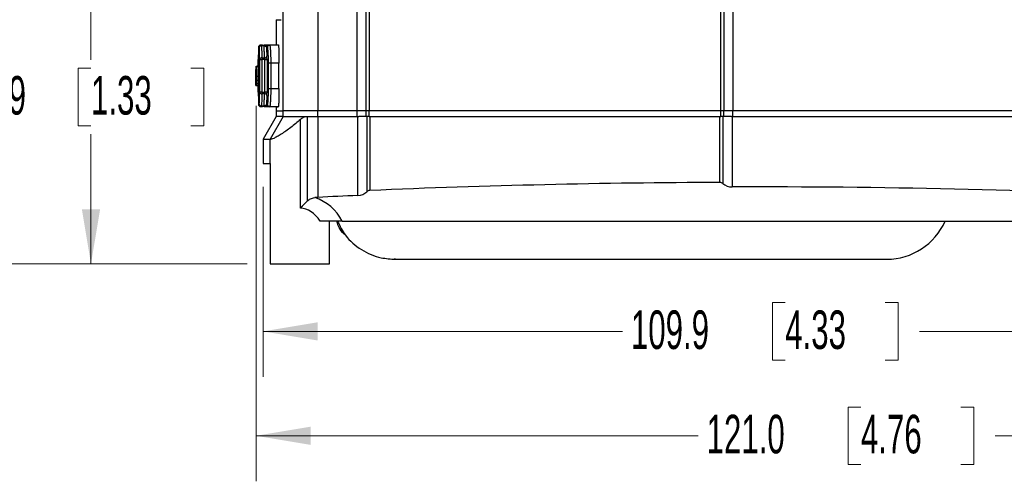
# Model space of a CAD drawing. Header units: millimetres. Extents: x 10 to 272, y 6 to 208.
# Tile 5 of 23: x 40 to 94, y 55 to 80. Entities that reach past the tile are written whole.
import ezdxf

# ---------------------------------------------------------------- set-up
doc = ezdxf.new("R2010")
doc.units = ezdxf.units.MM
doc.styles.add('SLDTEXTSTYLE0', font='TXT', dxfattribs={"width": 0.605})
doc.dimstyles.new('SLDDIMSTYLE0', dxfattribs={"dimtxt": 2.054655, "dimasz": 3, "dimexe": 0, "dimexo": 0.0625, "dimgap": 0.513664, "dimtad": 0, "dimtih": 1, "dimtoh": 1, "dimdec": 1, "dimlfac": 2, "dimrnd": 1e-09, "dimzin": 12, "dimdsep": 46, "dimtxsty": 'SLDTEXTSTYLE0', "dimsah": 1, "dimcen": 0.09, "dimadec": 0, "dimazin": 3, "dimtfac": 1, "dimtdec": 1, "dimtofl": 0, "dimtmove": 0, "dimatfit": 3, "dimfxl": 1, "dimfrac": 2, "dimtolj": 1, "dimtzin": 12, "dimarcsym": 0})
doc.dimstyles.new('SLDDIMSTYLE2', dxfattribs={"dimtxt": 2.054655, "dimasz": 3, "dimexe": 0, "dimexo": 0.0625, "dimgap": 0.513664, "dimtad": 0, "dimtih": 1, "dimtoh": 1, "dimdec": 1, "dimlfac": 2, "dimrnd": 1e-09, "dimzin": 4, "dimdsep": 46, "dimtxsty": 'SLDTEXTSTYLE0', "dimsah": 1, "dimcen": 0.09, "dimadec": 0, "dimazin": 1, "dimtfac": 1, "dimtdec": 1, "dimtofl": 0, "dimtmove": 0, "dimatfit": 3, "dimfxl": 1, "dimfrac": 2, "dimtolj": 1, "dimtzin": 12, "dimarcsym": 0})

# ---------------------------------------------------------------- blocks, each defined once
blk = doc.blocks.new('_D')
at = {"color": 7, "linetype": 'Continuous', "lineweight": 18}
for p, q in [((51.066, 83.813), (41.1, 83.813)), ((43.6, 83.813), (43.6, 78.067)), ((43.6, 77.596), (42.894, 77.596)), ((42.894, 77.596), (42.894, 74.441)), ((49.087, 77.596), (49.793, 77.596)), ((49.793, 77.596), (49.793, 74.441)), ((42.894, 74.441), (43.6, 74.441)), ((49.793, 74.441), (49.087, 74.441)), ((43.6, 66.863), (43.6, 73.971)), ((52.164, 66.863), (41.1, 66.863))]:
    blk.add_line(p, q, dxfattribs=at)
for points in [[(43.6, 83.813), (43.1, 80.813), (44.1, 80.813)], [(43.6, 66.863), (44.1, 69.863), (43.1, 69.863)]]:
    blk.add_solid(points, dxfattribs=at)
at = {"color": 7, "linetype": 'Continuous', "lineweight": 18, "char_height": 2.1167, "attachment_point": 1, "style": 'SLDTEXTSTYLE0'}
for s, insert in [('33.9', (36.701, 77.17)), ('1.33', (43.6, 77.17))]:
    blk.add_mtext(s, dxfattribs=dict(at, insert=insert))
blk = doc.blocks.new('_D_2')
at = {"color": 7, "linetype": 'Continuous', "lineweight": 18}
for p, q in [((113.172, 76.865), (113.172, 54.927)), ((52.657, 75.541), (52.657, 54.927)), ((85.849, 59.005), (85.143, 59.005)), ((85.143, 59.005), (85.143, 55.849)), ((91.336, 59.005), (92.042, 59.005)), ((92.042, 59.005), (92.042, 55.849)), ((52.657, 57.427), (76.912, 57.427)), ((113.172, 57.427), (93.218, 57.427)), ((85.143, 55.849), (85.849, 55.849)), ((92.042, 55.849), (91.336, 55.849))]:
    blk.add_line(p, q, dxfattribs=at)
for points in [[(52.657, 57.427), (55.657, 56.927), (55.657, 57.927)], [(113.172, 57.427), (110.172, 57.927), (110.172, 56.927)]]:
    blk.add_solid(points, dxfattribs=at)
at = {"color": 7, "linetype": 'Continuous', "lineweight": 18, "char_height": 2.1167, "attachment_point": 1, "style": 'SLDTEXTSTYLE0'}
for s, insert in [('121.0', (77.382, 58.578)), ('4.76', (85.849, 58.578))]:
    blk.add_mtext(s, dxfattribs=dict(at, insert=insert))
blk = doc.blocks.new('_D_3')
at = {"color": 7, "linetype": 'Continuous', "lineweight": 18}
for p, q in [((107.985, 75.023), (107.985, 60.655)), ((53.041, 71.093), (53.041, 60.655)), ((81.694, 64.733), (80.989, 64.733)), ((80.989, 64.733), (80.989, 61.577)), ((87.182, 64.733), (87.888, 64.733)), ((87.888, 64.733), (87.888, 61.577)), ((53.041, 63.155), (72.758, 63.155)), ((107.985, 63.155), (89.063, 63.155)), ((80.989, 61.577), (81.694, 61.577)), ((87.888, 61.577), (87.182, 61.577))]:
    blk.add_line(p, q, dxfattribs=at)
for points in [[(53.041, 63.155), (56.041, 62.655), (56.041, 63.655)], [(107.985, 63.155), (104.985, 63.655), (104.985, 62.655)]]:
    blk.add_solid(points, dxfattribs=at)
at = {"color": 7, "linetype": 'Continuous', "lineweight": 18, "char_height": 2.1167, "attachment_point": 1, "style": 'SLDTEXTSTYLE0'}
for s, insert in [('109.9', (73.228, 64.306)), ('4.33', (81.694, 64.306))]:
    blk.add_mtext(s, dxfattribs=dict(at, insert=insert))
blk = doc.blocks.new('_D_4')
at = {"color": 7, "linetype": 'Continuous', "lineweight": 18}
for p, q in [((52.21, 149.713), (32.253, 149.713)), ((34.753, 149.713), (34.753, 108.563)), ((35.537, 108.093), (34.831, 108.093)), ((34.831, 108.093), (34.831, 104.937)), ((41.024, 108.093), (41.73, 108.093)), ((41.73, 108.093), (41.73, 104.937)), ((34.831, 104.937), (35.537, 104.937)), ((41.73, 104.937), (41.024, 104.937)), ((34.753, 66.863), (34.753, 104.467)), ((52.164, 66.863), (32.253, 66.863))]:
    blk.add_line(p, q, dxfattribs=at)
for points in [[(34.753, 149.713), (34.253, 146.713), (35.253, 146.713)], [(34.753, 66.863), (35.253, 69.863), (34.253, 69.863)]]:
    blk.add_solid(points, dxfattribs=at)
at = {"color": 7, "linetype": 'Continuous', "lineweight": 18, "char_height": 2.1167, "attachment_point": 1, "style": 'SLDTEXTSTYLE0'}
for s, insert in [('165.7', (27.07, 107.666)), ('6.52', (35.537, 107.666))]:
    blk.add_mtext(s, dxfattribs=dict(at, insert=insert))

msp = doc.modelspace()

# ---------------------------------------------------------------- linework, layer by layer
at = {"color": 7, "linetype": 'Continuous', "lineweight": 25}
for p, q in [((54.146, 75.258), (54.146, 88.713)), ((56.046, 88.713), (56.046, 75.258)), ((58.212, 75.258), (58.212, 88.713)), ((58.699, 75.258), (58.699, 88.713)), ((58.862, 88.713), (58.862, 75.258)), ((78.157, 75.258), (78.157, 88.713)), ((78.322, 88.713), (78.322, 75.258)), ((78.819, 88.713), (78.819, 75.258)), ((53.759, 80.263), (53.759, 78.881)), ((53.759, 80.263), (54.035, 80.263)), ((53.005, 78.867), (52.913, 78.866)), ((53.755, 78.881), (53.222, 78.872)), ((53.403, 78.873), (53.877, 78.881)), ((52.75, 78.002), (52.75, 77.719)), ((52.856, 76.285), (52.856, 78.077)), ((52.856, 78.077), (52.979, 78.077)), ((52.979, 78.166), (53.131, 78.167)), ((52.979, 78.077), (52.979, 76.285)), ((53.136, 78.078), (53.258, 78.078)), ((53.136, 76.284), (53.136, 78.078)), ((53.258, 78.078), (53.258, 76.284)), ((53.462, 77.874), (53.34, 77.874)), ((53.34, 76.488), (53.34, 77.874)), ((53.462, 77.874), (53.462, 76.488)), ((53.915, 76.48), (53.915, 77.882)), ((52.65, 77.274), (52.65, 76.802)), ((52.656, 77.376), (52.663, 77.376)), ((52.659, 77.408), (52.663, 77.407)), ((52.663, 76.738), (52.663, 77.624)), ((52.665, 77.531), (52.666, 77.531)), ((52.665, 77.531), (52.665, 76.831)), ((52.667, 77.699), (52.767, 77.706)), ((52.655, 77.008), (52.655, 77.008)), ((52.661, 76.965), (52.663, 76.965)), ((52.665, 76.831), (52.667, 76.831)), ((52.65, 76.643), (52.75, 76.643)), ((52.67, 76.685), (52.77, 76.678)), ((52.75, 76.643), (52.75, 76.36)), ((52.979, 76.285), (52.856, 76.285)), ((53.131, 76.195), (52.979, 76.196)), ((53.258, 76.284), (53.136, 76.284)), ((53.34, 76.488), (53.462, 76.488)), ((53.219, 75.49), (53.755, 75.481)), ((53.877, 75.481), (53.403, 75.489)), ((53.759, 75.481), (53.759, 75.258)), ((53.764, 75.258), (53.759, 74.958)), ((56.046, 75.258), (54.146, 75.258)), ((54.146, 74.958), (54.151, 75.258)), ((56.046, 74.958), (56.046, 75.258)), ((58.212, 75.258), (56.046, 75.258)), ((58.699, 75.258), (58.212, 75.258)), ((58.212, 74.958), (58.212, 75.258)), ((58.862, 75.258), (58.699, 75.258)), ((58.699, 74.958), (58.703, 75.258)), ((58.862, 74.958), (58.862, 75.258)), ((78.156, 75.258), (58.862, 75.258)), ((78.156, 74.958), (78.156, 75.258)), ((78.322, 75.258), (78.157, 75.258)), ((78.322, 74.958), (78.319, 75.258)), ((78.819, 75.258), (78.322, 75.258)), ((78.818, 74.958), (78.818, 75.258)), ((105.284, 75.258), (78.818, 75.258)), ((53.759, 74.958), (53.041, 73.706)), ((54.146, 74.958), (53.429, 73.706)), ((54.146, 74.958), (53.759, 74.958)), ((54.146, 74.958), (54.146, 74.958)), ((54.146, 74.958), (55.458, 74.958)), ((55.094, 69.918), (55.094, 74.785)), ((55.458, 74.958), (55.458, 70.311)), ((55.458, 74.958), (56.046, 74.958)), ((56.046, 74.958), (56.046, 70.511)), ((56.046, 74.958), (58.247, 74.958)), ((58.247, 70.612), (58.247, 74.958)), ((58.247, 74.958), (58.294, 74.958)), ((58.699, 74.958), (58.294, 74.958)), ((58.857, 74.958), (58.699, 74.958)), ((58.734, 74.958), (58.734, 70.82)), ((58.857, 74.958), (58.897, 74.958)), ((58.897, 74.958), (58.897, 70.89)), ((58.897, 74.958), (78.114, 74.958)), ((78.114, 71.332), (78.114, 74.958)), ((78.114, 74.958), (78.153, 74.958)), ((78.156, 74.958), (78.153, 74.958)), ((78.322, 74.958), (78.156, 74.958)), ((78.28, 71.27), (78.28, 74.958)), ((78.743, 74.958), (78.322, 74.958)), ((78.743, 74.958), (78.776, 74.958)), ((78.776, 74.958), (78.776, 71.084)), ((78.776, 74.958), (105.285, 74.958)), ((53.041, 73.706), (53.041, 72.363)), ((53.041, 73.706), (53.429, 73.706)), ((53.437, 72.363), (53.437, 73.701)), ((53.041, 72.363), (53.437, 72.363)), ((53.434, 72.363), (53.434, 66.863)), ((56.684, 66.863), (56.684, 69.208)), ((57.39, 69.208), (101.644, 69.208)), ((60.3, 67.113), (60.239, 67.113)), ((60.3, 67.113), (87.259, 67.113)), ((53.434, 66.863), (55.059, 66.863)), ((55.059, 66.863), (56.684, 66.863))]:
    msp.add_line(p, q, dxfattribs=at)
at = {"color": 8, "linetype": 'Continuous', "lineweight": 25}
for p, q in [((52.813, 78.071), (52.816, 78.039)), ((52.659, 77.408), (52.663, 77.408)), ((52.66, 77.51), (52.663, 77.51)), ((52.663, 77.411), (52.66, 77.411)), ((53.247, 75.49), (53.234, 75.491))]:
    msp.add_line(p, q, dxfattribs=at)
at = {"color": 7, "linetype": 'Continuous', "lineweight": 25, "flags": 128}
for points in [[(52.958, 78.866), (52.974, 78.866), (53.094, 78.868)], [(53.094, 78.831), (52.974, 78.829), (52.958, 78.829)], [(53.136, 78.078), (53.056, 78.078), (52.979, 78.077)], [(53.915, 77.882), (53.649, 77.877), (53.462, 77.874)], [(52.657, 77.713), (52.69, 77.715), (52.723, 77.717), (52.757, 77.719)], [(52.66, 77.411), (52.659, 77.408), (52.659, 77.408)], [(52.764, 77.706), (52.726, 77.703), (52.664, 77.699)], [(52.67, 77.679), (52.72, 77.683), (52.77, 77.686)], [(52.655, 77.005), (52.655, 77.008), (52.655, 77.008)], [(52.672, 76.767), (52.705, 76.765), (52.738, 76.764), (52.772, 76.762)], [(52.674, 77.171), (52.724, 77.171), (52.774, 77.171)], [(52.674, 76.95), (52.706, 76.949), (52.74, 76.948), (52.774, 76.948)], [(52.657, 76.65), (52.69, 76.647), (52.757, 76.643)], [(52.664, 76.663), (52.701, 76.66), (52.764, 76.656)], [(52.668, 76.663), (52.684, 76.662), (52.7, 76.661), (52.717, 76.66), (52.733, 76.658), (52.75, 76.657), (52.768, 76.656)], [(52.979, 76.285), (53.056, 76.284), (53.136, 76.284)], [(53.462, 76.488), (53.649, 76.485), (53.915, 76.48)], [(52.913, 75.496), (52.96, 75.496), (53.005, 75.495)], [(52.958, 75.533), (53.074, 75.531), (53.094, 75.531)], [(53.094, 75.494), (53.074, 75.494), (52.958, 75.496)]]:
    msp.add_lwpolyline(points, dxfattribs=at)
at = {"color": 8, "linetype": 'Continuous', "lineweight": 25, "flags": 128}
msp.add_lwpolyline([(52.813, 76.287), (52.807, 76.245), (52.802, 76.266), (52.796, 76.384), (52.791, 76.591), (52.788, 76.865), (52.787, 77.174), (52.788, 77.484), (52.791, 77.76), (52.796, 77.971), (52.802, 78.093), (52.809, 78.112), (52.809, 78.112)], dxfattribs=at)
at = {"color": 7, "linetype": 'Continuous', "lineweight": 25}
for centre, radius, start, end in [((52.915, 78.741), 0.125, 91.0056, 180.0053), ((52.961, 78.741), 0.125, 91.0105, 180.0139), ((52.947, 78.716), 0.114, 84.0592, 167.4022), ((53.709, 78.847), 0.751, 178.6012, 181.3988), ((53.845, 78.85), 0.751, 178.6015, 181.3985), ((53.351, 78.747), 0.125, 91.045, 180.0454), ((53.406, 78.748), 0.125, 91.0597, 180.0577), ((52.875, 78.002), 0.125, 141.437, 180.1474), ((52.967, 78.052), 0.114, 84.216, 167.2489), ((58.352, 78.122), 5.374, 179.5292, 180.4708), ((53.141, 78.283), 0.117, 265.4857, 346.0485), ((52.875, 76.36), 0.125, 180.0788, 217.8713), ((52.967, 76.31), 0.114, 192.7511, 275.784), ((58.352, 76.241), 5.374, 179.5292, 180.4708), ((53.141, 76.079), 0.117, 13.9515, 94.5143), ((52.915, 75.621), 0.125, 179.9947, 268.9944), ((52.947, 75.646), 0.114, 192.5978, 275.9408), ((52.961, 75.621), 0.125, 179.9861, 268.9895), ((53.709, 75.515), 0.751, 178.6012, 181.3988), ((53.845, 75.512), 0.751, 178.6015, 181.3985), ((53.351, 75.615), 0.125, 179.9546, 268.955), ((53.406, 75.614), 0.125, 179.9423, 268.9403), ((80.009, -428.664), 500, 90.21715, 92.42006), ((78.115, 71.082), 0.25, 48.7696, 90.2171), ((58.214, 71.361), 0.75, 272.4958, 313.8676), ((58.907, 70.64), 0.25, 92.4201, 133.8676), ((78.774, 71.834), 0.75, 228.7696, 270.1414), ((80.009, -428.664), 499.75, 87.34403, 90.14137), ((56.142, 68.513), 2, 92.7484, 97.6525), ((55.059, 68.001), 2.625, 27.3774, 71.8792), ((80.009, -428.664), 499.75, 92.49584, 92.7484), ((87.259, 70.613), 3.5, 270, 336.3325)]:
    msp.add_arc(centre, radius, start, end, dxfattribs=at)
msp.add_ellipse((55.059, 67.294), major_axis=(0, 2.625), ratio=0.619048, start_param=5.529577, end_param=6.261785, dxfattribs=at)
for points, knots in [([(52.79, 78.741), (52.789, 78.649), (52.787, 78.556), (52.785, 78.464), (52.783, 78.36), (52.781, 78.257), (52.779, 78.153), (52.779, 78.127), (52.779, 78.101), (52.778, 78.075)], [0, 0, 0, 0, 0.000782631, 0.000782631, 0.000782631, 0.001663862, 0.001663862, 0.001663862, 0.001882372, 0.001882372, 0.001882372, 0.001882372]), ([(52.836, 78.741), (52.827, 78.741), (52.818, 78.741), (52.811, 78.741), (52.803, 78.741), (52.796, 78.741), (52.79, 78.741)], [0, 0, 0, 0, 0.001848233, 0.001848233, 0.001848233, 0.003684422, 0.003684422, 0.003684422, 0.003684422]), ([(52.856, 78.077), (52.854, 78.13), (52.853, 78.184), (52.851, 78.237), (52.849, 78.301), (52.847, 78.365), (52.845, 78.43), (52.843, 78.494), (52.841, 78.559), (52.839, 78.623), (52.838, 78.662), (52.837, 78.702), (52.836, 78.741)], [0, 0, 0, 0, 0.000450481, 0.000450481, 0.000450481, 0.000997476, 0.000997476, 0.000997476, 0.001544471, 0.001544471, 0.001544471, 0.001876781, 0.001876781, 0.001876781, 0.001876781]), ([(52.913, 78.866), (52.919, 78.866), (52.926, 78.866), (52.934, 78.866), (52.941, 78.866), (52.949, 78.866), (52.958, 78.866)], [0, 0, 0, 0, 0.001835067, 0.001835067, 0.001835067, 0.003682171, 0.003682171, 0.003682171, 0.003682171]), ([(52.958, 78.829), (52.96, 78.79), (52.961, 78.751), (52.962, 78.712), (52.964, 78.647), (52.966, 78.583), (52.968, 78.518), (52.97, 78.454), (52.972, 78.389), (52.974, 78.325), (52.975, 78.272), (52.977, 78.219), (52.979, 78.166)], [0, 0, 0, 0, 0.00033221, 0.00033221, 0.00033221, 0.00087904, 0.00087904, 0.00087904, 0.00142587, 0.00142587, 0.00142587, 0.001876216, 0.001876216, 0.001876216, 0.001876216]), ([(53.005, 78.867), (53.045, 78.868), (53.083, 78.869), (53.148, 78.87), (53.173, 78.87), (53.212, 78.871), (53.226, 78.871), (53.244, 78.872), (53.248, 78.872), (53.247, 78.872)], [0, 0, 0, 0, 0.25, 0.25, 0.5, 0.5, 0.75, 0.75, 1, 1, 1, 1]), ([(53.348, 78.872), (53.344, 78.872), (53.323, 78.872), (53.26, 78.871), (53.234, 78.87), (53.17, 78.869), (53.133, 78.869), (53.094, 78.868)], [0, 0, 0, 0, 0.5, 0.5, 0.75, 0.75, 1, 1, 1, 1]), ([(53.131, 78.167), (53.129, 78.206), (53.127, 78.246), (53.124, 78.286), (53.121, 78.35), (53.117, 78.415), (53.113, 78.479), (53.109, 78.543), (53.106, 78.608), (53.102, 78.672), (53.099, 78.725), (53.096, 78.778), (53.094, 78.831)], [0, 0, 0, 0, 0.000336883, 0.000336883, 0.000336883, 0.000883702, 0.000883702, 0.000883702, 0.001430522, 0.001430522, 0.001430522, 0.001881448, 0.001881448, 0.001881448, 0.001881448]), ([(53.094, 78.831), (53.107, 78.831), (53.12, 78.83), (53.142, 78.825), (53.151, 78.822), (53.175, 78.812), (53.187, 78.804), (53.214, 78.781), (53.223, 78.764), (53.226, 78.747)], [0, 0, 0, 0, 0.125, 0.125, 0.25, 0.25, 0.5, 0.5, 1, 1, 1, 1]), ([(53.222, 78.872), (53.219, 78.872), (53.207, 78.872), (53.23, 78.872), (53.247, 78.872)], [0, 0, 0, 0, 0.236023, 1, 1, 1, 1]), ([(53.226, 78.747), (53.229, 78.687), (53.232, 78.627), (53.236, 78.567), (53.239, 78.503), (53.243, 78.438), (53.247, 78.374), (53.249, 78.334), (53.252, 78.295), (53.254, 78.255)], [0, 0, 0, 0, 0.000509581, 0.000509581, 0.000509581, 0.001056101, 0.001056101, 0.001056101, 0.001392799, 0.001392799, 0.001392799, 0.001392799]), ([(53.34, 77.874), (53.34, 77.99), (53.338, 78.105), (53.332, 78.315), (53.327, 78.413), (53.319, 78.533), (53.316, 78.57), (53.309, 78.633), (53.306, 78.66), (53.299, 78.704), (53.295, 78.72), (53.288, 78.742), (53.284, 78.748), (53.281, 78.748)], [0, 0, 0, 0, 0.25, 0.25, 0.5, 0.5, 0.625, 0.625, 0.75, 0.75, 0.875, 0.875, 1, 1, 1, 1]), ([(53.403, 78.873), (53.407, 78.873), (53.41, 78.866), (53.417, 78.841), (53.421, 78.822), (53.428, 78.772), (53.431, 78.741), (53.438, 78.669), (53.441, 78.627), (53.449, 78.489), (53.454, 78.378), (53.46, 78.137), (53.462, 78.006), (53.462, 77.874)], [0, 0, 0, 0, 0.125, 0.125, 0.25, 0.25, 0.375, 0.375, 0.5, 0.5, 0.75, 0.75, 1, 1, 1, 1]), ([(53.77, 78.881), (53.763, 78.881), (53.735, 78.881), (53.815, 78.881), (53.877, 78.881)], [0, 0, 0, 0, 0.2169005, 1, 1, 1, 1]), ([(53.877, 78.881), (53.88, 78.881), (53.882, 78.875), (53.887, 78.849), (53.889, 78.83), (53.893, 78.78), (53.896, 78.749), (53.9, 78.677), (53.902, 78.635), (53.907, 78.497), (53.91, 78.385), (53.914, 78.145), (53.915, 78.014), (53.915, 77.882)], [0, 0, 0, 0, 0.125, 0.125, 0.25, 0.25, 0.375, 0.375, 0.5, 0.5, 0.75, 0.75, 1, 1, 1, 1]), ([(52.778, 78.046), (52.777, 78.036), (52.777, 78.02), (52.777, 78.019), (52.777, 78.018)], [0, 0, 0, 0, 0.6632075, 1, 1, 1, 1]), ([(52.778, 78.079), (52.778, 78.067), (52.778, 78.054), (52.778, 78.047), (52.778, 78.046)], [0, 0, 0, 0, 0.874737, 1, 1, 1, 1]), ([(52.809, 78.112), (52.809, 78.112), (52.811, 78.107), (52.812, 78.089), (52.813, 78.071)], [0, 0, 0, 0, 0.039836, 1, 1, 1, 1]), ([(52.814, 78.071), (52.814, 78.071), (52.814, 78.067), (52.818, 78.006), (52.823, 77.879), (52.828, 77.644), (52.831, 77.359), (52.832, 77.053), (52.829, 76.76), (52.824, 76.51), (52.818, 76.351), (52.813, 76.281), (52.812, 76.278), (52.812, 76.277)], [0, 0, 0, 0, 0.003523, 0.063111, 0.17326, 0.290093, 0.408769, 0.527784, 0.646854, 0.765871, 0.884596, 0.97266, 1, 1, 1, 1]), ([(52.875, 78.127), (52.875, 78.127), (52.874, 78.127), (52.889, 78.127), (52.898, 78.127)], [0, 0, 0, 0, 0.396991, 1, 1, 1, 1]), ([(52.65, 77.274), (52.65, 77.293), (52.65, 77.333), (52.65, 77.379), (52.65, 77.425), (52.65, 77.432), (52.65, 77.437)], [0, 0, 0, 0, 0.1856536, 0.3847451, 0.5935079, 1, 1, 1, 1]), ([(52.65, 77.437), (52.65, 77.437), (52.65, 77.436), (52.65, 77.436), (52.65, 77.436), (52.65, 77.436), (52.65, 77.436), (52.65, 77.435), (52.65, 77.435), (52.65, 77.434), (52.651, 77.433), (52.651, 77.426), (52.651, 77.419), (52.651, 77.401), (52.651, 77.389), (52.651, 77.361), (52.651, 77.344), (52.651, 77.306), (52.651, 77.285), (52.651, 77.253), (52.651, 77.241), (52.651, 77.224), (52.651, 77.218), (52.651, 77.207), (52.651, 77.2), (52.651, 77.183), (52.651, 77.171), (52.651, 77.146), (52.651, 77.133), (52.651, 77.113), (52.651, 77.106), (52.651, 77.096), (52.651, 77.093), (52.651, 77.088), (52.651, 77.087), (52.651, 77.084), (52.651, 77.082), (52.651, 77.072), (52.651, 77.059), (52.651, 77.042)], [0, 0, 0, 0, 0.03125, 0.03125, 0.046875, 0.046875, 0.054688, 0.054688, 0.0625, 0.0625, 0.125, 0.125, 0.25, 0.25, 0.375, 0.375, 0.5, 0.5, 0.625, 0.625, 0.6875, 0.6875, 0.71875, 0.71875, 0.75, 0.75, 0.8125, 0.8125, 0.875, 0.875, 0.90625, 0.90625, 0.921875, 0.921875, 0.929688, 0.929688, 0.9375, 0.9375, 1, 1, 1, 1]), ([(52.65, 77.393), (52.65, 77.397), (52.65, 77.408), (52.65, 77.419), (52.65, 77.423), (52.65, 77.425)], [0, 0, 0, 0, 0.244518, 0.698421, 1, 1, 1, 1]), ([(52.65, 77.296), (52.65, 77.295), (52.65, 77.289), (52.65, 77.259), (52.65, 77.238), (52.65, 77.188), (52.65, 77.159), (52.65, 77.1), (52.65, 77.07), (52.65, 77.04)], [0, 0, 0, 0, 0.25, 0.25, 0.5, 0.5, 0.75, 0.75, 1, 1, 1, 1]), ([(52.651, 77.041), (52.651, 77.071), (52.651, 77.101), (52.651, 77.159), (52.651, 77.187), (52.651, 77.237), (52.651, 77.259), (52.651, 77.289), (52.65, 77.295), (52.65, 77.296)], [0, 0, 0, 0, 0.25, 0.25, 0.5, 0.5, 0.75, 0.75, 1, 1, 1, 1]), ([(52.654, 77.429), (52.654, 77.451), (52.654, 77.473), (52.654, 77.515), (52.654, 77.535), (52.655, 77.592), (52.655, 77.626), (52.655, 77.674), (52.656, 77.69), (52.656, 77.709), (52.657, 77.712), (52.657, 77.713)], [0, 0, 0, 0, 0.125, 0.125, 0.25, 0.25, 0.5, 0.5, 0.75, 0.75, 1, 1, 1, 1]), ([(52.655, 77.225), (52.655, 77.239), (52.655, 77.252), (52.654, 77.282), (52.654, 77.299), (52.654, 77.352), (52.654, 77.391), (52.654, 77.429)], [0, 0, 0, 0, 0.25, 0.25, 0.5, 0.5, 1, 1, 1, 1]), ([(52.656, 77.513), (52.656, 77.505), (52.656, 77.495), (52.656, 77.471), (52.655, 77.457), (52.655, 77.444)], [0, 0, 0, 0, 0.5, 0.5, 1, 1, 1, 1]), ([(52.655, 77.444), (52.655, 77.431), (52.656, 77.418), (52.656, 77.394), (52.656, 77.385), (52.656, 77.376)], [0, 0, 0, 0, 0.5, 0.5, 1, 1, 1, 1]), ([(52.657, 77.551), (52.657, 77.551), (52.656, 77.549), (52.656, 77.538), (52.656, 77.527), (52.656, 77.513)], [0, 0, 0, 0, 0.5, 0.5, 1, 1, 1, 1]), ([(52.656, 77.376), (52.656, 77.356), (52.656, 77.345), (52.657, 77.325), (52.657, 77.317), (52.658, 77.293), (52.658, 77.278), (52.659, 77.244), (52.659, 77.23), (52.66, 77.195), (52.66, 77.172), (52.66, 77.121), (52.661, 77.091), (52.661, 77.029), (52.661, 76.997), (52.661, 76.965)], [0, 0, 0, 0, 0.125, 0.125, 0.25, 0.25, 0.5, 0.5, 0.625, 0.625, 0.75, 0.75, 0.875, 0.875, 1, 1, 1, 1]), ([(52.657, 77.713), (52.657, 77.712), (52.657, 77.71), (52.658, 77.698), (52.658, 77.688), (52.659, 77.656), (52.659, 77.634), (52.66, 77.579), (52.66, 77.546), (52.66, 77.51)], [0, 0, 0, 0, 0.25, 0.25, 0.5, 0.5, 0.75, 0.75, 1, 1, 1, 1]), ([(52.658, 77.455), (52.658, 77.488), (52.658, 77.518), (52.657, 77.548), (52.657, 77.551), (52.657, 77.551)], [0, 0, 0, 0, 0.5, 0.5, 1, 1, 1, 1]), ([(52.658, 77.455), (52.658, 77.447), (52.659, 77.439), (52.659, 77.433), (52.659, 77.427), (52.659, 77.421), (52.659, 77.417), (52.659, 77.413), (52.659, 77.41), (52.659, 77.409), (52.659, 77.408), (52.659, 77.407), (52.659, 77.408)], [0, 0, 0, 0, 0.0000503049, 0.0000503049, 0.0000503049, 0.0001006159, 0.0001006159, 0.0001006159, 0.0001508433, 0.0001508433, 0.0001508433, 0.0001869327, 0.0001869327, 0.0001869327, 0.0001869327]), ([(52.66, 77.411), (52.66, 77.411), (52.66, 77.413), (52.66, 77.417), (52.66, 77.42), (52.66, 77.425), (52.66, 77.43), (52.66, 77.436), (52.66, 77.443), (52.66, 77.45), (52.66, 77.458), (52.66, 77.466), (52.66, 77.474), (52.66, 77.482), (52.66, 77.491), (52.66, 77.499), (52.66, 77.503), (52.66, 77.506), (52.66, 77.51)], [0, 0, 0, 0, 0.0000504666, 0.0000504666, 0.0000504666, 0.0001009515, 0.0001009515, 0.0001009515, 0.0001511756, 0.0001511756, 0.0001511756, 0.0002011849, 0.0002011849, 0.0002011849, 0.0002512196, 0.0002512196, 0.0002512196, 0.000273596, 0.000273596, 0.000273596, 0.000273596]), ([(52.664, 77.699), (52.664, 77.699), (52.663, 77.698), (52.663, 77.695), (52.663, 77.692), (52.663, 77.688), (52.663, 77.683), (52.663, 77.677), (52.663, 77.671), (52.663, 77.664), (52.663, 77.657), (52.663, 77.649), (52.663, 77.641), (52.663, 77.635), (52.663, 77.63), (52.663, 77.624)], [0, 0, 0, 0, 0.0000502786, 0.0000502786, 0.0000502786, 0.0001005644, 0.0001005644, 0.0001005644, 0.0001507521, 0.0001507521, 0.0001507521, 0.0002009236, 0.0002009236, 0.0002009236, 0.0002338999, 0.0002338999, 0.0002338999, 0.0002338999]), ([(52.664, 77.699), (52.664, 77.699), (52.664, 77.699), (52.664, 77.699), (52.665, 77.699), (52.665, 77.699), (52.666, 77.699), (52.666, 77.699), (52.667, 77.699), (52.667, 77.699)], [0.0001496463, 0.0001496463, 0.0001496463, 0.0001496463, 0.0002661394, 0.0002661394, 0.0002661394, 0.0005112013, 0.0005112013, 0.0005112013, 0.0007562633, 0.0007562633, 0.0007562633, 0.0007562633]), ([(52.666, 77.531), (52.667, 77.531), (52.667, 77.53), (52.668, 77.529), (52.668, 77.529), (52.668, 77.529), (52.668, 77.529), (52.668, 77.529), (52.668, 77.529), (52.668, 77.529), (52.668, 77.529), (52.668, 77.528), (52.668, 77.528), (52.668, 77.528), (52.668, 77.527), (52.668, 77.527), (52.668, 77.527), (52.668, 77.525), (52.669, 77.523), (52.669, 77.521)], [0, 0, 0, 0, 0.5, 0.5, 0.515625, 0.515625, 0.53125, 0.53125, 0.5625, 0.5625, 0.625, 0.625, 0.6875, 0.6875, 0.71875, 0.71875, 0.75, 0.75, 1, 1, 1, 1]), ([(52.667, 77.699), (52.668, 77.699), (52.668, 77.699), (52.668, 77.698), (52.669, 77.697), (52.669, 77.695), (52.669, 77.692), (52.669, 77.689), (52.67, 77.685), (52.67, 77.679)], [0, 0, 0, 0, 0.0001313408, 0.0001313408, 0.0001313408, 0.0002633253, 0.0002633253, 0.0002633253, 0.0003968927, 0.0003968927, 0.0003968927, 0.0003968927]), ([(52.669, 77.521), (52.669, 77.518), (52.669, 77.516), (52.669, 77.514), (52.669, 77.514), (52.669, 77.513), (52.669, 77.512), (52.669, 77.511), (52.669, 77.511), (52.669, 77.508), (52.669, 77.507), (52.67, 77.501), (52.67, 77.497), (52.67, 77.488), (52.67, 77.483), (52.67, 77.474), (52.67, 77.472), (52.67, 77.466), (52.67, 77.463), (52.67, 77.454), (52.671, 77.447), (52.671, 77.425), (52.671, 77.409), (52.671, 77.386), (52.671, 77.382), (52.671, 77.374), (52.671, 77.37), (52.671, 77.357), (52.671, 77.348), (52.671, 77.336), (52.671, 77.332), (52.671, 77.324), (52.671, 77.32), (52.671, 77.307), (52.671, 77.297), (52.671, 77.286), (52.671, 77.286), (52.671, 77.284), (52.671, 77.283), (52.671, 77.28), (52.671, 77.278), (52.671, 77.273), (52.671, 77.269), (52.671, 77.257), (52.671, 77.249), (52.671, 77.222), (52.671, 77.202), (52.671, 77.181)], [0, 0, 0, 0, 0.0625, 0.0625, 0.070312, 0.070312, 0.078125, 0.078125, 0.09375, 0.09375, 0.125, 0.125, 0.1875, 0.1875, 0.25, 0.25, 0.28125, 0.28125, 0.3125, 0.3125, 0.375, 0.375, 0.5, 0.5, 0.53125, 0.53125, 0.5625, 0.5625, 0.625, 0.625, 0.65625, 0.65625, 0.6875, 0.6875, 0.75, 0.75, 0.757812, 0.757812, 0.765625, 0.765625, 0.78125, 0.78125, 0.8125, 0.8125, 0.875, 0.875, 1, 1, 1, 1]), ([(52.67, 77.679), (52.67, 77.671), (52.671, 77.661), (52.671, 77.636), (52.672, 77.621), (52.673, 77.567), (52.673, 77.524), (52.674, 77.429), (52.674, 77.378), (52.674, 77.276), (52.674, 77.223), (52.674, 77.171)], [0, 0, 0, 0, 0.125, 0.125, 0.25, 0.25, 0.5, 0.5, 0.75, 0.75, 1, 1, 1, 1]), ([(52.767, 77.706), (52.768, 77.706), (52.768, 77.706), (52.769, 77.703), (52.769, 77.698), (52.77, 77.69), (52.77, 77.686)], [0, 0, 0, 0, 0.271129, 0.500071, 0.750091, 1, 1, 1, 1]), ([(52.77, 77.686), (52.77, 77.682), (52.771, 77.674), (52.771, 77.656), (52.772, 77.635), (52.772, 77.6), (52.773, 77.551), (52.774, 77.459), (52.774, 77.356), (52.774, 77.251), (52.774, 77.197), (52.774, 77.171)], [0, 0, 0, 0, 0.062572, 0.125129, 0.187541, 0.250244, 0.375676, 0.500221, 0.749713, 0.874844, 1, 1, 1, 1]), ([(52.651, 77.042), (52.651, 77.033), (52.651, 77.026), (52.651, 77.016), (52.651, 77.013), (52.651, 77.009), (52.651, 77.008), (52.651, 77.005), (52.651, 77.004), (52.651, 76.991), (52.651, 76.977), (52.651, 76.951), (52.651, 76.938), (52.651, 76.919), (52.651, 76.913), (52.651, 76.9), (52.651, 76.895), (52.651, 76.864), (52.651, 76.841), (52.651, 76.808), (52.651, 76.798), (52.651, 76.777), (52.651, 76.768), (52.651, 76.738), (52.651, 76.721), (52.651, 76.699), (52.651, 76.693), (52.651, 76.681), (52.651, 76.675), (52.651, 76.661), (52.651, 76.654), (52.651, 76.648), (52.651, 76.647), (52.651, 76.646), (52.65, 76.645), (52.65, 76.645), (52.65, 76.645), (52.65, 76.644), (52.65, 76.644), (52.65, 76.643), (52.65, 76.643), (52.65, 76.643)], [0, 0, 0, 0, 0.03125, 0.03125, 0.046875, 0.046875, 0.054688, 0.054688, 0.0625, 0.0625, 0.125, 0.125, 0.1875, 0.1875, 0.21875, 0.21875, 0.25, 0.25, 0.375, 0.375, 0.4375, 0.4375, 0.5, 0.5, 0.625, 0.625, 0.6875, 0.6875, 0.75, 0.75, 0.875, 0.875, 0.90625, 0.90625, 0.921875, 0.921875, 0.929688, 0.929688, 0.9375, 0.9375, 1, 1, 1, 1]), ([(52.65, 76.784), (52.65, 76.784), (52.65, 76.785), (52.651, 76.793), (52.651, 76.798), (52.651, 76.821), (52.651, 76.842), (52.651, 76.893), (52.651, 76.921), (52.651, 76.981), (52.651, 77.011), (52.651, 77.041)], [0, 0, 0, 0, 0.125, 0.125, 0.25, 0.25, 0.5, 0.5, 0.75, 0.75, 1, 1, 1, 1]), ([(52.65, 77.04), (52.65, 77.01), (52.65, 76.98), (52.65, 76.921), (52.65, 76.893), (52.65, 76.842), (52.65, 76.821), (52.65, 76.791), (52.65, 76.785), (52.65, 76.784)], [0, 0, 0, 0, 0.25, 0.25, 0.5, 0.5, 0.75, 0.75, 1, 1, 1, 1]), ([(52.65, 76.643), (52.65, 76.648), (52.65, 76.656), (52.65, 76.705), (52.65, 76.749), (52.65, 76.786), (52.65, 76.802)], [0, 0, 0, 0, 0.423584, 0.644047, 0.848564, 1, 1, 1, 1]), ([(52.655, 77.005), (52.654, 77.005), (52.654, 77.003), (52.654, 76.999), (52.654, 76.996), (52.654, 76.991), (52.654, 76.986), (52.654, 76.98), (52.654, 76.973), (52.654, 76.966), (52.654, 76.959), (52.654, 76.95), (52.654, 76.942), (52.654, 76.934), (52.654, 76.925), (52.654, 76.917), (52.654, 76.914), (52.654, 76.911), (52.654, 76.909)], [0, 0, 0, 0, 0.0000503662, 0.0000503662, 0.0000503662, 0.0001007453, 0.0001007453, 0.0001007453, 0.0001509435, 0.0001509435, 0.0001509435, 0.0002010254, 0.0002010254, 0.0002010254, 0.0002511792, 0.0002511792, 0.0002511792, 0.0002686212, 0.0002686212, 0.0002686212, 0.0002686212]), ([(52.657, 76.65), (52.657, 76.65), (52.656, 76.653), (52.656, 76.67), (52.655, 76.684), (52.655, 76.728), (52.655, 76.757), (52.654, 76.827), (52.654, 76.867), (52.654, 76.909)], [0, 0, 0, 0, 0.25, 0.25, 0.5, 0.5, 0.75, 0.75, 1, 1, 1, 1]), ([(52.657, 77.124), (52.656, 77.134), (52.656, 77.146), (52.655, 77.178), (52.655, 77.198), (52.655, 77.225)], [0, 0, 0, 0, 0.5, 0.5, 1, 1, 1, 1]), ([(52.655, 76.959), (52.655, 76.966), (52.655, 76.974), (52.655, 76.981), (52.655, 76.987), (52.655, 76.993), (52.655, 76.997), (52.655, 77.001), (52.655, 77.005), (52.655, 77.006), (52.655, 77.008), (52.655, 77.009), (52.655, 77.008)], [0, 0, 0, 0, 0.0000502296, 0.0000502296, 0.0000502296, 0.0001004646, 0.0001004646, 0.0001004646, 0.000150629, 0.000150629, 0.000150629, 0.0001925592, 0.0001925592, 0.0001925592, 0.0001925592]), ([(52.655, 76.959), (52.655, 76.936), (52.655, 76.914), (52.656, 76.875), (52.656, 76.858), (52.656, 76.833), (52.656, 76.823), (52.657, 76.813), (52.657, 76.811), (52.657, 76.811)], [0, 0, 0, 0, 0.25, 0.25, 0.5, 0.5, 0.75, 0.75, 1, 1, 1, 1]), ([(52.658, 77.078), (52.658, 77.081), (52.658, 77.084), (52.658, 77.087), (52.658, 77.093), (52.657, 77.099), (52.657, 77.104), (52.657, 77.111), (52.657, 77.117), (52.657, 77.124)], [0, 0, 0, 0, 0.0000648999, 0.0000648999, 0.0000648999, 0.0001946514, 0.0001946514, 0.0001946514, 0.0003541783, 0.0003541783, 0.0003541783, 0.0003541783]), ([(52.661, 76.965), (52.661, 76.94), (52.661, 76.916), (52.661, 76.869), (52.661, 76.846), (52.66, 76.782), (52.66, 76.744), (52.659, 76.69), (52.659, 76.673), (52.658, 76.653), (52.657, 76.65), (52.657, 76.65)], [0, 0, 0, 0, 0.125, 0.125, 0.25, 0.25, 0.5, 0.5, 0.75, 0.75, 1, 1, 1, 1]), ([(52.657, 76.811), (52.657, 76.811), (52.657, 76.812), (52.658, 76.822), (52.658, 76.83), (52.658, 76.855), (52.659, 76.872), (52.659, 76.913), (52.659, 76.938), (52.659, 76.962)], [0, 0, 0, 0, 0.25, 0.25, 0.5, 0.5, 0.75, 0.75, 1, 1, 1, 1]), ([(52.659, 76.962), (52.659, 76.976), (52.659, 76.99), (52.659, 77.016), (52.659, 77.028), (52.658, 77.057), (52.658, 77.068), (52.658, 77.078)], [0, 0, 0, 0, 0.25, 0.25, 0.5, 0.5, 1, 1, 1, 1]), ([(52.663, 76.738), (52.663, 76.73), (52.663, 76.721), (52.663, 76.713), (52.663, 76.705), (52.663, 76.698), (52.663, 76.691), (52.663, 76.685), (52.663, 76.679), (52.663, 76.674), (52.663, 76.67), (52.663, 76.667), (52.663, 76.665), (52.664, 76.664), (52.664, 76.663), (52.664, 76.663)], [0, 0, 0, 0, 0.0000503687, 0.0000503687, 0.0000503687, 0.0001007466, 0.0001007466, 0.0001007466, 0.0001509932, 0.0001509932, 0.0001509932, 0.000201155, 0.000201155, 0.000201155, 0.0002339, 0.0002339, 0.0002339, 0.0002339]), ([(52.669, 76.841), (52.669, 76.837), (52.668, 76.834), (52.668, 76.833), (52.668, 76.833), (52.668, 76.833), (52.668, 76.832), (52.668, 76.832), (52.668, 76.832), (52.668, 76.832), (52.668, 76.832), (52.668, 76.831), (52.667, 76.831), (52.667, 76.831)], [0, 0, 0, 0, 0.5, 0.5, 0.53125, 0.53125, 0.5625, 0.5625, 0.625, 0.625, 0.75, 0.75, 1, 1, 1, 1]), ([(52.671, 77.181), (52.671, 77.138), (52.671, 77.103), (52.671, 77.076), (52.671, 77.074), (52.671, 77.072), (52.671, 77.071), (52.671, 77.067), (52.671, 77.065), (52.671, 77.058), (52.671, 77.053), (52.671, 77.04), (52.671, 77.032), (52.671, 77.024), (52.671, 77.021), (52.671, 77.017), (52.671, 77.015), (52.671, 77.008), (52.671, 77.004), (52.671, 76.992), (52.671, 76.983), (52.671, 76.974), (52.671, 76.971), (52.671, 76.966), (52.671, 76.963), (52.671, 76.956), (52.671, 76.952), (52.671, 76.939), (52.671, 76.931), (52.671, 76.909), (52.67, 76.897), (52.67, 76.885), (52.67, 76.882), (52.67, 76.877), (52.67, 76.874), (52.67, 76.867), (52.67, 76.862), (52.67, 76.854), (52.669, 76.851), (52.669, 76.848), (52.669, 76.848), (52.669, 76.847), (52.669, 76.847), (52.669, 76.846), (52.669, 76.846), (52.669, 76.844), (52.669, 76.843), (52.669, 76.841)], [0, 0, 0, 0, 0.25, 0.25, 0.257812, 0.257812, 0.265625, 0.265625, 0.28125, 0.28125, 0.3125, 0.3125, 0.375, 0.375, 0.390625, 0.390625, 0.40625, 0.40625, 0.4375, 0.4375, 0.5, 0.5, 0.515625, 0.515625, 0.53125, 0.53125, 0.5625, 0.5625, 0.625, 0.625, 0.75, 0.75, 0.78125, 0.78125, 0.8125, 0.8125, 0.875, 0.875, 0.9375, 0.9375, 0.945312, 0.945312, 0.953125, 0.953125, 0.96875, 0.96875, 1, 1, 1, 1]), ([(52.672, 76.767), (52.672, 76.758), (52.672, 76.748), (52.672, 76.732), (52.671, 76.724), (52.671, 76.704), (52.67, 76.694), (52.67, 76.685)], [0, 0, 0, 0, 0.25, 0.25, 0.5, 0.5, 1, 1, 1, 1]), ([(52.674, 76.95), (52.674, 76.916), (52.673, 76.883), (52.673, 76.821), (52.673, 76.793), (52.672, 76.767)], [0, 0, 0, 0, 0.5, 0.5, 1, 1, 1, 1]), ([(52.674, 77.171), (52.674, 77.134), (52.674, 77.096), (52.674, 77.04), (52.674, 77.022), (52.674, 76.985), (52.674, 76.968), (52.674, 76.95)], [0, 0, 0, 0, 0.5, 0.5, 0.75, 0.75, 1, 1, 1, 1]), ([(52.772, 76.762), (52.772, 76.752), (52.772, 76.733), (52.771, 76.711), (52.771, 76.692), (52.77, 76.683), (52.77, 76.678)], [0, 0, 0, 0, 0.2500043, 0.4999301, 0.7499164, 1, 1, 1, 1]), ([(52.774, 76.948), (52.774, 76.93), (52.774, 76.896), (52.773, 76.848), (52.773, 76.802), (52.772, 76.775), (52.772, 76.762)], [0, 0, 0, 0, 0.250051, 0.500078, 0.750039, 1, 1, 1, 1]), ([(52.774, 77.171), (52.774, 77.152), (52.774, 77.114), (52.774, 77.058), (52.774, 77.002), (52.774, 76.966), (52.774, 76.948)], [0, 0, 0, 0, 0.25004, 0.500035, 0.750007, 1, 1, 1, 1]), ([(52.664, 76.663), (52.664, 76.663), (52.664, 76.663), (52.664, 76.663), (52.665, 76.663), (52.665, 76.663), (52.666, 76.663), (52.666, 76.663), (52.667, 76.663), (52.668, 76.663)], [0.0001496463, 0.0001496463, 0.0001496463, 0.0001496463, 0.0002668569, 0.0002668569, 0.0002668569, 0.0005228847, 0.0005228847, 0.0005228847, 0.0007789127, 0.0007789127, 0.0007789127, 0.0007789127]), ([(52.77, 76.678), (52.77, 76.674), (52.769, 76.666), (52.769, 76.66), (52.768, 76.657), (52.768, 76.656), (52.768, 76.656)], [0, 0, 0, 0, 0.249919, 0.499904, 0.719643, 1, 1, 1, 1]), ([(52.776, 76.345), (52.776, 76.345), (52.776, 76.346), (52.777, 76.341), (52.777, 76.327), (52.778, 76.304), (52.778, 76.28), (52.778, 76.275)], [0, 0, 0, 0, 0.000174, 0.146761, 0.423487, 0.864546, 1, 1, 1, 1]), ([(52.778, 76.287), (52.78, 76.196), (52.781, 76.105), (52.783, 76.013), (52.785, 75.91), (52.787, 75.806), (52.789, 75.702), (52.789, 75.675), (52.79, 75.648), (52.79, 75.621)], [0, 0, 0, 0, 0.000772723, 0.000772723, 0.000772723, 0.001653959, 0.001653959, 0.001653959, 0.001882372, 0.001882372, 0.001882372, 0.001882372]), ([(52.836, 75.621), (52.837, 75.673), (52.839, 75.725), (52.84, 75.777), (52.842, 75.841), (52.844, 75.906), (52.846, 75.97), (52.848, 76.035), (52.85, 76.099), (52.852, 76.163), (52.853, 76.204), (52.855, 76.244), (52.856, 76.285)], [0, 0, 0, 0, 0.000439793, 0.000439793, 0.000439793, 0.000986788, 0.000986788, 0.000986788, 0.001533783, 0.001533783, 0.001533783, 0.001876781, 0.001876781, 0.001876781, 0.001876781]), ([(52.979, 76.196), (52.978, 76.156), (52.976, 76.116), (52.975, 76.075), (52.973, 76.011), (52.971, 75.946), (52.969, 75.882), (52.967, 75.817), (52.965, 75.753), (52.963, 75.688), (52.961, 75.637), (52.96, 75.585), (52.958, 75.533)], [0, 0, 0, 0, 0.000342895, 0.000342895, 0.000342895, 0.000889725, 0.000889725, 0.000889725, 0.001436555, 0.001436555, 0.001436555, 0.001876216, 0.001876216, 0.001876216, 0.001876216]), ([(53.094, 75.531), (53.096, 75.573), (53.098, 75.614), (53.1, 75.656), (53.104, 75.721), (53.108, 75.785), (53.111, 75.849), (53.115, 75.914), (53.119, 75.978), (53.122, 76.043), (53.125, 76.094), (53.128, 76.144), (53.131, 76.195)], [0, 0, 0, 0, 0.000355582, 0.000355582, 0.000355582, 0.000902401, 0.000902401, 0.000902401, 0.001449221, 0.001449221, 0.001449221, 0.001881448, 0.001881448, 0.001881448, 0.001881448]), ([(53.281, 75.614), (53.288, 75.614), (53.296, 75.637), (53.31, 75.724), (53.316, 75.789), (53.325, 75.91), (53.327, 75.955), (53.332, 76.05), (53.334, 76.1), (53.337, 76.206), (53.338, 76.261), (53.34, 76.373), (53.34, 76.43), (53.34, 76.488)], [0, 0, 0, 0, 0.25, 0.25, 0.5, 0.5, 0.625, 0.625, 0.75, 0.75, 0.875, 0.875, 1, 1, 1, 1]), ([(53.462, 76.488), (53.462, 76.422), (53.462, 76.357), (53.46, 76.229), (53.459, 76.166), (53.455, 76.045), (53.453, 75.987), (53.449, 75.879), (53.446, 75.827), (53.438, 75.689), (53.431, 75.615), (53.418, 75.516), (53.41, 75.489), (53.403, 75.489)], [0, 0, 0, 0, 0.125, 0.125, 0.25, 0.25, 0.375, 0.375, 0.5, 0.5, 0.75, 0.75, 1, 1, 1, 1]), ([(53.915, 76.48), (53.915, 76.414), (53.915, 76.349), (53.914, 76.222), (53.913, 76.158), (53.911, 76.037), (53.91, 75.98), (53.907, 75.871), (53.905, 75.82), (53.9, 75.682), (53.896, 75.607), (53.887, 75.507), (53.882, 75.481), (53.877, 75.481)], [0, 0, 0, 0, 0.125, 0.125, 0.25, 0.25, 0.375, 0.375, 0.5, 0.5, 0.75, 0.75, 1, 1, 1, 1]), ([(53.254, 76.107), (53.251, 76.056), (53.248, 76.005), (53.245, 75.954), (53.241, 75.89), (53.238, 75.826), (53.234, 75.761), (53.231, 75.712), (53.228, 75.664), (53.226, 75.615)], [0, 0, 0, 0, 0.00043199, 0.00043199, 0.00043199, 0.00097851, 0.00097851, 0.00097851, 0.001392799, 0.001392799, 0.001392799, 0.001392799]), ([(52.79, 75.621), (52.796, 75.621), (52.803, 75.621), (52.811, 75.621), (52.818, 75.621), (52.827, 75.621), (52.836, 75.621)], [0, 0, 0, 0, 0.001836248, 0.001836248, 0.001836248, 0.003684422, 0.003684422, 0.003684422, 0.003684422]), ([(52.958, 75.496), (52.949, 75.496), (52.941, 75.496), (52.934, 75.496), (52.926, 75.496), (52.919, 75.496), (52.913, 75.496)], [0, 0, 0, 0, 0.001847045, 0.001847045, 0.001847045, 0.003682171, 0.003682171, 0.003682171, 0.003682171]), ([(53.234, 75.491), (53.234, 75.491), (53.229, 75.491), (53.195, 75.491), (53.135, 75.492), (53.071, 75.494), (53.027, 75.494), (53.005, 75.495)], [0, 0, 0, 0, 0.004788, 0.365506, 0.62522, 0.812211, 1, 1, 1, 1]), ([(53.226, 75.615), (53.223, 75.598), (53.214, 75.581), (53.187, 75.558), (53.175, 75.55), (53.151, 75.54), (53.142, 75.537), (53.12, 75.532), (53.107, 75.531), (53.094, 75.531)], [0, 0, 0, 0, 0.5, 0.5, 0.75, 0.75, 0.875, 0.875, 1, 1, 1, 1]), ([(53.094, 75.494), (53.133, 75.493), (53.17, 75.493), (53.234, 75.492), (53.26, 75.491), (53.302, 75.49), (53.318, 75.49), (53.34, 75.49), (53.346, 75.49), (53.348, 75.49)], [0, 0, 0, 0, 0.25, 0.25, 0.5, 0.5, 0.75, 0.75, 1, 1, 1, 1]), ([(53.247, 75.49), (53.237, 75.49), (53.216, 75.49), (53.218, 75.49), (53.219, 75.49)], [0, 0, 0, 0, 0.4923, 1, 1, 1, 1]), ([(53.234, 75.491), (53.24, 75.491), (53.246, 75.49), (53.245, 75.49), (53.245, 75.49)], [0, 0, 0, 0, 0.88107, 1, 1, 1, 1]), ([(53.77, 75.481), (53.763, 75.481), (53.735, 75.481), (53.815, 75.481), (53.877, 75.481)], [0, 0, 0, 0, 0.2169005, 1, 1, 1, 1]), ([(53.802, 75.258), (53.793, 75.258), (53.764, 75.258), (53.993, 75.258), (54.146, 75.258)], [0, 0, 0, 0, 0.3333334, 1, 1, 1, 1]), ([(55.094, 74.785), (55.008, 74.707), (54.921, 74.632), (54.744, 74.486), (54.654, 74.414), (54.473, 74.278), (54.384, 74.213), (54.209, 74.092), (54.123, 74.035), (53.96, 73.932), (53.883, 73.886), (53.742, 73.807), (53.679, 73.774), (53.572, 73.724), (53.528, 73.707), (53.464, 73.691), (53.445, 73.692), (53.437, 73.701)], [0, 0, 0, 0, 0.125, 0.125, 0.25, 0.25, 0.375, 0.375, 0.5, 0.5, 0.625, 0.625, 0.75, 0.75, 0.875, 0.875, 1, 1, 1, 1]), ([(55.094, 74.785), (55.146, 74.831), (55.202, 74.874), (55.325, 74.938), (55.391, 74.958), (55.458, 74.958)], [0, 0, 0, 0, 0.5, 0.5, 1, 1, 1, 1]), ([(55.458, 70.311), (55.513, 70.363), (55.579, 70.405), (55.721, 70.465), (55.797, 70.485), (55.876, 70.496)], [0, 0, 0, 0, 0.5, 0.5, 1, 1, 1, 1]), ([(57.39, 69.208), (57.269, 69.208), (57.154, 69.208), (56.929, 69.208), (56.824, 69.208), (56.625, 69.208), (56.53, 69.208), (56.347, 69.208), (56.258, 69.208), (56.171, 69.208)], [0, 0, 0, 0, 0.25, 0.25, 0.5, 0.5, 0.75, 0.75, 1, 1, 1, 1]), ([(57.561, 68.43), (57.453, 68.534), (57.226, 68.751), (57.132, 69.051), (57.083, 69.208)], [0, 0, 0, 0, 0.477579, 1, 1, 1, 1]), ([(57.13, 69.208), (57.258, 68.937), (57.557, 68.31), (58.411, 67.598), (59.386, 67.173), (60.04, 67.13), (60.3, 67.113)], [0, 0, 0, 0, 0.221615, 0.513811, 0.806366, 1, 1, 1, 1])]:
    msp.add_open_spline(points, degree=3, knots=knots, dxfattribs=at)
for points in [[(53.281, 78.748), (53.261, 78.748), (53.243, 78.747), (53.226, 78.747)], [(53.348, 78.872), (53.365, 78.872), (53.384, 78.873), (53.403, 78.873)], [(52.775, 78.002), (52.776, 78.002), (52.777, 78.029), (52.778, 78.075)], [(53.131, 78.167), (53.134, 78.143), (53.136, 78.112), (53.136, 78.078)], [(53.258, 78.078), (53.258, 78.145), (53.257, 78.208), (53.254, 78.255)], [(52.65, 77.43), (52.65, 77.429), (52.65, 77.428), (52.65, 77.425)], [(52.764, 77.706), (52.765, 77.706), (52.766, 77.706), (52.767, 77.706)], [(52.67, 76.685), (52.669, 76.667), (52.668, 76.664), (52.668, 76.663)], [(52.764, 76.656), (52.765, 76.656), (52.766, 76.656), (52.768, 76.656)], [(52.778, 76.287), (52.777, 76.333), (52.776, 76.36), (52.775, 76.36)], [(53.136, 76.284), (53.136, 76.25), (53.134, 76.219), (53.131, 76.195)], [(53.254, 76.107), (53.257, 76.154), (53.258, 76.217), (53.258, 76.284)], [(53.226, 75.615), (53.243, 75.615), (53.261, 75.614), (53.281, 75.614)], [(53.403, 75.489), (53.384, 75.489), (53.365, 75.49), (53.348, 75.49)], [(58.212, 75.258), (57.49, 75.258), (56.768, 75.258), (56.046, 75.258)], [(78.157, 75.258), (71.723, 75.258), (65.29, 75.258), (58.862, 75.258)], [(105.285, 75.258), (96.47, 75.258), (87.644, 75.258), (78.819, 75.258)], [(53.437, 73.701), (53.435, 73.704), (53.432, 73.706), (53.429, 73.706)], [(55.458, 70.311), (55.33, 70.191), (55.207, 70.058), (55.094, 69.918)]]:
    msp.add_open_spline(points, degree=3, dxfattribs=at)
at = {"color": 8, "linetype": 'Continuous', "lineweight": 25}
for points, knots in [([(52.775, 78.002), (52.766, 78.002), (52.752, 78.002), (52.752, 78.002), (52.752, 78.002)], [0, 0, 0, 0, 0.603009, 1, 1, 1, 1]), ([(52.751, 76.36), (52.751, 76.36), (52.749, 76.36), (52.755, 76.36), (52.767, 76.36), (52.775, 76.36)], [0, 0, 0, 0, 0.097763, 0.404022, 1, 1, 1, 1])]:
    msp.add_open_spline(points, degree=3, knots=knots, dxfattribs=at)

# ---------------------------------------------------------------- dimensions: what is measured, and where the dimension line sits
at = {"color": 7, "linetype": 'Continuous', "lineweight": 18}
for base, p2, picture, middle in [((34.753, 149.713), (53.48, 149.713), '_D_4', (34.753, 106.515)), ((43.6, 83.813), (52.336, 83.813), '_D', (43.6, 76.019))]:
    dim = msp.add_linear_dim(base=base, p1=(53.434, 66.863), p2=p2, angle=90, dimstyle='SLDDIMSTYLE0', dxfattribs=at)
    dim.commit()
    dim.dimension.update_dxf_attribs({"geometry": picture, "text_midpoint": middle, "dimtype": 160})
for base, p1, p2, dimstyle, picture, middle in [((52.657, 57.427), (113.172, 78.135), (52.657, 76.811), 'SLDDIMSTYLE2', '_D_2', (85.065, 57.427)), ((53.041, 63.155), (107.985, 76.293), (53.041, 72.363), 'SLDDIMSTYLE0', '_D_3', (80.91, 63.155))]:
    dim = msp.add_linear_dim(base=base, p1=p1, p2=p2, dimstyle=dimstyle, dxfattribs=at)
    dim.commit()
    dim.dimension.update_dxf_attribs({"geometry": picture, "text_midpoint": middle, "dimtype": 160})

doc.saveas('drawing.dxf')
